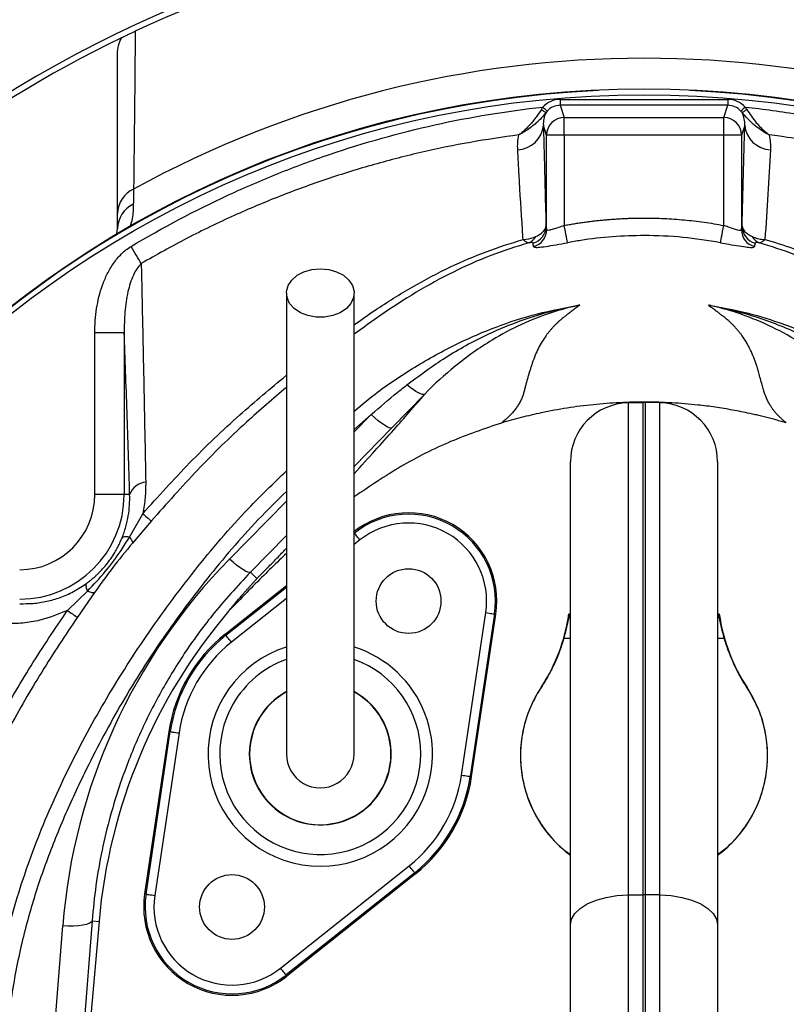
# Model space of a CAD drawing. Header units: millimetres. Extents: x 1924 to 3362, y 1692 to 3130.
# Tile 5 of 9: x 2431 to 2692, y 2450 to 2785. Entities that reach past the tile are written whole.
import ezdxf

# ---------------------------------------------------------------- set-up
doc = ezdxf.new("R2010")
doc.units = ezdxf.units.MM
doc.header["$LTSCALE"] = 2

msp = doc.modelspace()

# ---------------------------------------------------------------- linework, layer by layer
at = {"color": 7, "linetype": 'Continuous', "lineweight": 25}
for p, q in [((2614.95, 2757.48), (2614.95, 2755.49)), ((2614.95, 2757.48), (2671.89, 2757.48)), ((2671.89, 2757.48), (2671.89, 2755.49)), ((2610.51, 2753.52), (2610.13, 2753.05)), ((2614.95, 2755.49), (2616.32, 2751.38)), ((2671.89, 2755.49), (2614.95, 2755.49)), ((2670.52, 2751.38), (2671.89, 2755.49)), ((2676.71, 2753.05), (2676.33, 2753.52)), ((2616.32, 2745.39), (2616.32, 2751.38)), ((2616.32, 2751.38), (2670.52, 2751.38)), ((2670.52, 2745.39), (2670.52, 2751.38)), ((2610.32, 2745.39), (2609.22, 2748.67)), ((2677.62, 2748.67), (2676.52, 2745.39)), ((2610.32, 2713.21), (2610.32, 2745.39)), ((2616.32, 2745.39), (2610.32, 2745.39)), ((2616.32, 2745.39), (2616.32, 2714.66)), ((2670.52, 2745.39), (2616.32, 2745.39)), ((2670.52, 2714.66), (2670.52, 2745.39)), ((2676.52, 2745.39), (2670.52, 2745.39)), ((2676.52, 2745.39), (2676.52, 2713.21)), ((2464.16, 2711.29), (2464.54, 2713.56)), ((2466.78, 2678.19), (2456.8, 2678.19)), ((2456.8, 2623.21), (2456.8, 2678.19)), ((2466.78, 2678.19), (2466.78, 2623.21)), ((2568.98, 2657.36), (2557.78, 2645.92)), ((2638.07, 2654.39), (2643.07, 2654.47)), ((2638.07, 2654.39), (2638.07, 2487.21)), ((2643.07, 2487.25), (2643.07, 2654.47)), ((2643.77, 2654.47), (2643.77, 2487.25)), ((2648.77, 2654.39), (2643.77, 2654.47)), ((2648.77, 2487.21), (2648.77, 2654.39)), ((2618.42, 2477.05), (2618.42, 2634.39)), ((2668.42, 2634.39), (2668.42, 2477.05)), ((2466.78, 2623.21), (2456.8, 2623.21)), ((2468.65, 2623.21), (2466.78, 2623.21)), ((2468.57, 2608.8), (2473.1, 2616.73)), ((2476.03, 2614.28), (2469.61, 2606.74)), ((2509.68, 2596.88), (2511.9, 2594.67)), ((2447.5, 2583.85), (2454.35, 2590.46)), ((2456.71, 2589.97), (2450.89, 2581.56)), ((2501.06, 2575.78), (2521.92, 2592.37)), ((2581.42, 2527.92), (2589.66, 2583.12)), ((2592.62, 2582.68), (2584.38, 2527.47)), ((2584.85, 2527.4), (2593.09, 2582.61)), ((2592.62, 2582.68), (2593.09, 2582.61)), ((2501.35, 2575.41), (2501.06, 2575.78)), ((2481.99, 2542.76), (2473.75, 2487.55)), ((2474.22, 2487.48), (2482.46, 2542.69)), ((2482.46, 2542.69), (2481.99, 2542.76)), ((2485.42, 2542.24), (2477.18, 2487.03)), ((2584.38, 2527.47), (2584.85, 2527.4)), ((2519.93, 2462.35), (2563.62, 2497.1)), ((2565.49, 2494.75), (2521.8, 2460.01)), ((2565.78, 2494.38), (2522.09, 2459.64)), ((2565.49, 2494.75), (2565.78, 2494.38)), ((2474.22, 2487.48), (2473.75, 2487.55)), ((2638.07, 2487.21), (2643.07, 2487.25)), ((2638.07, 2487.21), (2638.07, 2308.63)), ((2643.07, 2308.57), (2643.07, 2487.25)), ((2643.77, 2487.25), (2643.77, 2308.57)), ((2648.77, 2487.21), (2643.77, 2487.25)), ((2648.77, 2308.63), (2648.77, 2487.21)), ((2436.28, 2353.13), (2445.93, 2476.73)), ((2455.89, 2478.45), (2446.23, 2354.85)), ((2458.25, 2478.24), (2446.73, 2346.53)), ((2455.89, 2478.45), (2458.25, 2478.24)), ((2618.42, 2322.29), (2618.42, 2477.05)), ((2668.42, 2477.05), (2668.42, 2322.29)), ((2521.8, 2460.01), (2522.09, 2459.64))]:
    msp.add_line(p, q, dxfattribs=at)
at = {"color": 8, "linetype": 'Continuous', "lineweight": 25}
for p, q in [((2550.69, 2650.38), (2544.92, 2645.39)), ((2544.92, 2644.5), (2550.69, 2650.38)), ((2557.78, 2645.92), (2544.92, 2632.81)), ((2502.59, 2601.34), (2521.92, 2621.04)), ((2521.92, 2609.36), (2509.68, 2596.88)), ((2546.91, 2607.81), (2544.92, 2606.22)), ((2501.35, 2575.41), (2521.92, 2591.77)), ((2521.92, 2587.94), (2503.22, 2573.06)), ((2616.15, 2574.48), (2618.42, 2574.48)), ((2668.42, 2574.48), (2670.69, 2574.48))]:
    msp.add_line(p, q, dxfattribs=at)
at = {"color": 7, "linetype": 'Continuous', "lineweight": 25, "flags": 128}
for points in [[(2609.03, 2754.87), (2609.31, 2754.61), (2609.58, 2754.37), (2609.83, 2754.14), (2610.05, 2753.94), (2610.24, 2753.77), (2610.38, 2753.64), (2610.47, 2753.56), (2610.51, 2753.52)], [(2677.81, 2754.87), (2677.53, 2754.61), (2677.26, 2754.37), (2677.01, 2754.14), (2676.78, 2753.94), (2676.6, 2753.77), (2676.46, 2753.64), (2676.37, 2753.56), (2676.33, 2753.52)], [(2617.41, 2708.8), (2617.37, 2709.02), (2617.3, 2709.43), (2617.19, 2710), (2617.05, 2710.74), (2616.89, 2711.6), (2616.71, 2712.56), (2616.52, 2713.6), (2616.32, 2714.66)], [(2669.42, 2708.8), (2669.47, 2709.02), (2669.54, 2709.43), (2669.65, 2710), (2669.79, 2710.74), (2669.95, 2711.6), (2670.13, 2712.56), (2670.32, 2713.6), (2670.52, 2714.66)], [(2472.58, 2701.73), (2472.22, 2702.34), (2471.83, 2702.99), (2471.41, 2703.69), (2470.98, 2704.41), (2470.53, 2705.17), (2470.06, 2705.94), (2469.59, 2706.73), (2469.12, 2707.52)], [(2533.42, 2699.95), (2536.28, 2699.69), (2538.96, 2698.93), (2541.29, 2697.72), (2543.13, 2696.12), (2544.36, 2694.25), (2544.9, 2692.21), (2544.72, 2690.15), (2543.83, 2688.18), (2542.28, 2686.43), (2540.18, 2685.02), (2537.65, 2684.02), (2534.86, 2683.5), (2531.98, 2683.5), (2529.19, 2684.02), (2526.66, 2685.02), (2524.56, 2686.43), (2523.01, 2688.18), (2522.12, 2690.15), (2521.94, 2692.21), (2522.48, 2694.25), (2523.71, 2696.12), (2525.55, 2697.72), (2527.88, 2698.93), (2530.56, 2699.69), (2533.42, 2699.95)], [(2557.78, 2645.92), (2557.41, 2645.84), (2556.85, 2645.96), (2556.12, 2646.28), (2555.23, 2646.79), (2554.21, 2647.48), (2553.1, 2648.32), (2551.91, 2649.3), (2550.69, 2650.38)], [(2546.91, 2607.81), (2546.55, 2608.26), (2546.2, 2608.69), (2545.88, 2609.1), (2545.6, 2609.45), (2545.37, 2609.74), (2545.19, 2609.96), (2545.08, 2610.1), (2545.04, 2610.15)], [(2509.68, 2596.88), (2509.31, 2596.8), (2508.76, 2596.92), (2508.02, 2597.24), (2507.14, 2597.75), (2506.12, 2598.43), (2505, 2599.28), (2503.81, 2600.25), (2502.59, 2601.34)], [(2589.66, 2583.12), (2590.23, 2583.04), (2590.78, 2582.96), (2591.29, 2582.88), (2591.74, 2582.81), (2592.11, 2582.76), (2592.38, 2582.72), (2592.56, 2582.69), (2592.62, 2582.68)], [(2503.22, 2573.06), (2502.86, 2573.52), (2502.51, 2573.95), (2502.19, 2574.36), (2501.91, 2574.71), (2501.68, 2575), (2501.5, 2575.22), (2501.39, 2575.36), (2501.35, 2575.41)], [(2482.46, 2542.69), (2482.52, 2542.68), (2482.7, 2542.65), (2482.97, 2542.61), (2483.34, 2542.55), (2483.79, 2542.49), (2484.3, 2542.41), (2484.85, 2542.33), (2485.42, 2542.24)], [(2581.42, 2527.92), (2581.99, 2527.83), (2582.54, 2527.75), (2583.05, 2527.67), (2583.5, 2527.61), (2583.87, 2527.55), (2584.14, 2527.51), (2584.32, 2527.48), (2584.38, 2527.47)], [(2565.49, 2494.75), (2565.45, 2494.8), (2565.34, 2494.94), (2565.16, 2495.16), (2564.93, 2495.45), (2564.65, 2495.8), (2564.33, 2496.21), (2563.98, 2496.64), (2563.62, 2497.1)], [(2474.22, 2487.48), (2474.28, 2487.47), (2474.46, 2487.44), (2474.73, 2487.4), (2475.1, 2487.35), (2475.55, 2487.28), (2476.06, 2487.2), (2476.61, 2487.12), (2477.18, 2487.03)], [(2618.42, 2477.05), (2618.8, 2479.01), (2619.91, 2480.9), (2621.72, 2482.64), (2624.15, 2484.17), (2627.13, 2485.44), (2630.52, 2486.39), (2634.22, 2486.98), (2638.07, 2487.21)], [(2648.77, 2487.21), (2652.62, 2486.98), (2656.31, 2486.39), (2659.71, 2485.44), (2662.68, 2484.17), (2665.12, 2482.64), (2666.93, 2480.9), (2668.04, 2479.01), (2668.42, 2477.05)], [(2455.89, 2478.45), (2455.6, 2477.99), (2454.97, 2477.57), (2454.02, 2477.22), (2452.78, 2476.94), (2451.29, 2476.75), (2449.62, 2476.65), (2447.81, 2476.64), (2445.93, 2476.73)], [(2521.8, 2460.01), (2521.76, 2460.06), (2521.65, 2460.2), (2521.47, 2460.42), (2521.24, 2460.71), (2520.96, 2461.06), (2520.64, 2461.47), (2520.29, 2461.9), (2519.93, 2462.35)]]:
    msp.add_lwpolyline(points, dxfattribs=at)
at = {"color": 7, "linetype": 'Continuous', "lineweight": 25}
for centre, radius in [((2643.42, 2411.08), 719), ((2643.42, 2411.08), 685), ((2643.42, 2411.08), 681.7), ((2643.42, 2411.08), 674), ((2643.42, 2411.08), 670), ((2643.42, 2411.08), 654), ((2643.42, 2411.08), 460), ((2643.42, 2411.08), 350), ((2643.42, 2411.08), 348), ((2563.42, 2587.04), 11), ((2503.42, 2483.12), 11)]:
    msp.add_circle(centre, radius, dxfattribs=at)
for centre, radius, start, end in [((2643.42, 2411.08), 450, 287.9297, 252.0703), ((2643.42, 2411.08), 408, 64.9307, 115.0693), ((2643.42, 2411.08), 410, 110.5987, 245.0943), ((2643.42, 2411.08), 408, 115.7892, 139.168), ((2643.42, 2411.08), 360.4, 61.2374, 118.7626), ((2643.42, 2411.08), 349.74, 92.5601, 87.4399), ((2614.8, 2761.9), 10.01, 231.2294, 242.1498), ((2672.04, 2761.9), 10, 297.8481, 308.7729), ((2616.32, 2745.38), 6, 90.0267, 179.9036), ((2670.52, 2745.38), 6, 0.0964, 89.9733), ((2600.11, 2749.53), 9.15, 272.4189, 354.5883), ((2686.73, 2749.53), 9.15, 185.4118, 267.5811), ((2473.79, 2718.58), 9.24, 114.1693, 179.0204), ((2473.92, 2713.43), 9.37, 115.4454, 179.2441), ((2604.12, 2714.42), 5.99, 285.2414, 359.799), ((2604.33, 2713.24), 5.99, 285.179, 359.7778), ((2682.51, 2713.24), 5.99, 180.2222, 254.821), ((2682.72, 2714.42), 5.99, 180.2016, 254.758), ((2602.7, 2712.99), 4.5, 291.3159, 331.9572), ((2684.14, 2712.99), 4.5, 208.0447, 248.6818), ((2638.42, 2634.39), 20, 91, 180), ((2643.42, 2634.48), 20, 89, 91), ((2648.42, 2634.39), 20, 0, 89), ((2474.75, 2620.98), 6.5, 95.7386, 159.924), ((2431.29, 2623.21), 35.5, 270, 0), ((2431.29, 2623.21), 25.51, 270, 0), ((2572.32, 2732.45), 152.44, 229.387, 230.824), ((2563.42, 2587.04), 30, 351.5102, 128.4898), ((2563.42, 2587.04), 29.53, 351.5102, 128.4898), ((2563.42, 2587.04), 26.53, 351.5102, 128.4898), ((2591.5, 2792.83), 253.78, 235.4303, 236.3538), ((2645.53, 2461.86), 188, 139.643, 175), ((2558.42, 2590.86), 60, 326.4427, 352.1475), ((2619.65, 2593.24), 10.72, 260.3951, 262.3646), ((2667.19, 2593.24), 10.72, 277.6354, 279.6049), ((2728.42, 2590.86), 60, 187.8525, 213.5573), ((2533.42, 2535.08), 52, 128.4898, 171.5102), ((2533.42, 2535.08), 51.53, 128.4898, 171.5102), ((2533.42, 2535.08), 48.53, 128.4898, 171.5102), ((2533.42, 2535.08), 24.11, 150, 61.0675), ((2533.42, 2535.08), 24.11, 150, 61.0614), ((2533.42, 2535.08), 24, 119.0974, 61.1805), ((2533.42, 2535.08), 24.11, 118.9481, 150), ((2533.42, 2535.08), 24.11, 118.9543, 150), ((2643.42, 2534.48), 42, 146.4427, 233.4704), ((2608.46, 2557.72), 0.0462, 209.2789, 238.7834), ((2643.42, 2534.48), 42, 306.5296, 33.5573), ((2678.38, 2557.72), 0.0462, 301.2166, 330.7211), ((2533.42, 2535.08), 11.5, 180, 0.087), ((2533.42, 2535.08), 48.53, 308.4898, 351.5102), ((2533.42, 2535.08), 51.53, 308.4898, 351.5102), ((2533.42, 2535.08), 52, 308.4898, 351.5102), ((2503.42, 2483.12), 30, 171.5102, 308.4898), ((2503.42, 2483.12), 29.53, 171.5102, 308.4898), ((2503.42, 2483.12), 26.53, 171.5102, 308.4898), ((2643.42, 2447.95), 39.31, 89.4912, 90.5088)]:
    msp.add_arc(centre, radius, start, end, dxfattribs=at)
at = {"color": 8, "linetype": 'Continuous', "lineweight": 25}
for radius, start, end in [(38.14, 107.6759, 330), (38.14, 330, 72.2976), (34.15, 150, 70.2794), (34.15, 109.8931, 150)]:
    msp.add_arc((2533.42, 2535.08), radius, start, end, dxfattribs=at)
at = {"color": 7, "linetype": 'Continuous', "lineweight": 25}
for centre, major_axis, ratio, start_param, end_param in [((2614.95, 2749.47), (-2.53, 7.6), 0.998478, 5.962135, 6.794302), ((2671.88, 2749.47), (2.53, 7.6), 0.998478, 5.772069, 6.604236), ((2614.95, 2749.47), (-1.9, 5.71), 0.997466, 5.962135, 6.794302), ((2671.88, 2749.47), (1.9, 5.71), 0.997466, 5.772069, 6.604236), ((2645.53, 2461.14), (0, 200.22), 0.999956, 0.795131, 1.492855)]:
    msp.add_ellipse(centre, major_axis=major_axis, ratio=ratio, start_param=start_param, end_param=end_param, dxfattribs=at)
for points, knots in [([(2465.91, 2778.44), (2466.1, 2778.53), (2466.31, 2778.64), (2466.7, 2778.82), (2466.84, 2778.89), (2467.14, 2779.03), (2467.3, 2779.11), (2467.67, 2779.29), (2467.86, 2779.38), (2468.3, 2779.59), (2468.54, 2779.7), (2469.05, 2779.94), (2469.34, 2780.08), (2469.93, 2780.35), (2470.23, 2780.5), (2470.54, 2780.64)], [0, 0, 0, 0, 0.25, 0.25, 0.375, 0.375, 0.5, 0.5, 0.625, 0.625, 0.75, 0.75, 0.875, 0.875, 1, 1, 1, 1]), ([(2464.54, 2773.03), (2464.54, 2773.98), (2464.66, 2774.9), (2465, 2776.27), (2465.15, 2776.72), (2465.49, 2777.6), (2465.69, 2778.03), (2465.91, 2778.44)], [0, 0, 0, 0, 0.5, 0.5, 0.75, 0.75, 1, 1, 1, 1]), ([(2469.12, 2707.52), (2479.81, 2713.92), (2490.78, 2719.72), (2507.65, 2727.54), (2513.34, 2730), (2521.98, 2733.46), (2524.88, 2734.58), (2530.72, 2736.74), (2533.65, 2737.79), (2548.37, 2742.81), (2560.3, 2746.16), (2584.44, 2751.53), (2596.66, 2753.55), (2609.03, 2754.87)], [0, 0, 0, 0, 0.25, 0.25, 0.375, 0.375, 0.4375, 0.4375, 0.5, 0.5, 0.75, 0.75, 1, 1, 1, 1]), ([(2608.54, 2754.1), (2608, 2753.18), (2607.43, 2752.32), (2606.52, 2751.09), (2606.21, 2750.7), (2605.58, 2749.92), (2605.26, 2749.54), (2604.28, 2748.44), (2603.62, 2747.76), (2602.61, 2746.83), (2602.27, 2746.53), (2601.76, 2746.1), (2601.6, 2745.96), (2601.26, 2745.69), (2601.08, 2745.56), (2600.92, 2745.43)], [0, 0, 0, 0, 0.25, 0.25, 0.375, 0.375, 0.5, 0.5, 0.75, 0.75, 0.875, 0.875, 0.9375, 0.9375, 1, 1, 1, 1]), ([(2677.81, 2754.87), (2684.02, 2754.21), (2690.2, 2753.37), (2699.44, 2751.85), (2702.51, 2751.29), (2708.64, 2750.11), (2711.7, 2749.47), (2726.92, 2746.07), (2738.84, 2742.69), (2762.19, 2734.7), (2773.63, 2730.11), (2796.04, 2719.73), (2807.01, 2713.94), (2817.72, 2707.52)], [0, 0, 0, 0, 0.125, 0.125, 0.1875, 0.1875, 0.25, 0.25, 0.5, 0.5, 0.75, 0.75, 1, 1, 1, 1]), ([(2678.3, 2754.1), (2679.36, 2752.52), (2681.32, 2749.59), (2683.91, 2747.06), (2685.34, 2745.88), (2685.76, 2745.56), (2685.88, 2745.46), (2685.92, 2745.44), (2685.92, 2745.43)], [0, 0, 0, 0, 0.454116, 0.843162, 0.954708, 0.987193, 0.997739, 1, 1, 1, 1]), ([(2610.13, 2753.05), (2609.5, 2752.21), (2608.81, 2751.44), (2607.73, 2750.34), (2607.35, 2749.98), (2606.59, 2749.29), (2606.2, 2748.96), (2605.01, 2748), (2604.21, 2747.41), (2602.99, 2746.61), (2602.58, 2746.36), (2601.96, 2745.99), (2601.75, 2745.88), (2601.33, 2745.65), (2601.12, 2745.54), (2600.92, 2745.43)], [0, 0, 0, 0, 0.25, 0.25, 0.375, 0.375, 0.5, 0.5, 0.75, 0.75, 0.875, 0.875, 0.9375, 0.9375, 1, 1, 1, 1]), ([(2610.13, 2753.05), (2609.72, 2752.31), (2609.49, 2751.57), (2609.21, 2750.11), (2609.18, 2749.38), (2609.22, 2748.67)], [0, 0, 0, 0, 0.5, 0.5, 1, 1, 1, 1]), ([(2677.62, 2748.67), (2677.66, 2749.38), (2677.63, 2750.11), (2677.35, 2751.57), (2677.12, 2752.31), (2676.71, 2753.05)], [0, 0, 0, 0, 0.5, 0.5, 1, 1, 1, 1]), ([(2685.92, 2745.43), (2685.92, 2745.44), (2685.85, 2745.47), (2685.6, 2745.6), (2683.8, 2746.57), (2680.52, 2748.74), (2677.96, 2751.64), (2676.71, 2753.05)], [0, 0, 0, 0, 0.002275, 0.020565, 0.075993, 0.548632, 1, 1, 1, 1]), ([(2609.22, 2748.67), (2609.3, 2745.77), (2609.54, 2736.73), (2609.84, 2725.31), (2610.05, 2716.68), (2610.11, 2714.39)], [0, 0, 0, 0, 0.257764, 0.803139, 1, 1, 1, 1]), ([(2676.73, 2714.39), (2676.87, 2720.23), (2677.02, 2725.99), (2677.32, 2737.4), (2677.47, 2743.05), (2677.62, 2748.67)], [0, 0, 0, 0, 0.5, 0.5, 1, 1, 1, 1]), ([(2600.92, 2745.43), (2595.41, 2744.65), (2584.38, 2743.07), (2567.97, 2739.67), (2551.69, 2735.5), (2535.56, 2730.51), (2519.67, 2724.73), (2503.83, 2718.03), (2488.06, 2710.46), (2477.75, 2704.64), (2472.58, 2701.73)], [0, 0, 0, 0, 0.122337, 0.244675, 0.368212, 0.491749, 0.615629, 0.739815, 0.869729, 1, 1, 1, 1]), ([(2600.5, 2740.39), (2600.48, 2741.2), (2600.44, 2742.88), (2600.75, 2744.57), (2600.92, 2745.43)], [0, 0, 0, 0, 0.486636, 1, 1, 1, 1]), ([(2685.92, 2745.43), (2686.08, 2744.57), (2686.4, 2742.88), (2686.36, 2741.2), (2686.34, 2740.39)], [0, 0, 0, 0, 0.513391, 1, 1, 1, 1]), ([(2814.26, 2701.73), (2806.17, 2706.2), (2790.01, 2715.14), (2764.25, 2726.09), (2737.5, 2735.1), (2712.42, 2741.25), (2695.13, 2744.22), (2687.15, 2745.27), (2685.92, 2745.43)], [0, 0, 0, 0, 0.202931, 0.405864, 0.61444, 0.823014, 0.972808, 1, 1, 1, 1]), ([(2602.35, 2709.92), (2602.27, 2711.02), (2601.78, 2718.36), (2601.15, 2728.53), (2600.66, 2737.51), (2600.5, 2740.39)], [0, 0, 0, 0, 0.1068224, 0.7131647, 1, 1, 1, 1]), ([(2616.32, 2714.66), (2616.87, 2714.77), (2617.99, 2714.97), (2619.67, 2715.25), (2621.35, 2715.52), (2623.03, 2715.76), (2624.71, 2715.99), (2626.4, 2716.2), (2628.09, 2716.38), (2629.78, 2716.55), (2631.48, 2716.7), (2633.18, 2716.82), (2634.88, 2716.93), (2636.58, 2717.02), (2638.29, 2717.09), (2639.99, 2717.14), (2641.71, 2717.17), (2643.99, 2717.18), (2646.84, 2717.15), (2650.26, 2717.03), (2653.66, 2716.83), (2657.06, 2716.56), (2660.44, 2716.21), (2663.81, 2715.77), (2667.18, 2715.27), (2669.41, 2714.87), (2670.52, 2714.66)], [0, 0, 0, 0, 0.031208, 0.062402, 0.093586, 0.124764, 0.15594, 0.18712, 0.218306, 0.249503, 0.280716, 0.311948, 0.343204, 0.374488, 0.405804, 0.437156, 0.468549, 0.499987, 0.56282, 0.625492, 0.688036, 0.750484, 0.812871, 0.87523, 0.937595, 1, 1, 1, 1]), ([(2606.67, 2710.87), (2606.68, 2710.88), (2607.41, 2711.25), (2608.91, 2712.19), (2609.94, 2713.41), (2610.07, 2714.15), (2610.11, 2714.39)], [0, 0, 0, 0, 0.002009, 0.321327, 0.778255, 1, 1, 1, 1]), ([(2610.11, 2714.39), (2610.14, 2714.23), (2610.21, 2713.84), (2610.28, 2713.44), (2610.32, 2713.21)], [0, 0, 0, 0, 0.434986, 1, 1, 1, 1]), ([(2616.32, 2714.66), (2615.64, 2714.41), (2614.29, 2713.92), (2612.48, 2713.31), (2611.12, 2712.96), (2610.43, 2712.96), (2610.35, 2713.14), (2610.32, 2713.21)], [0, 0, 0, 0, 0.22668, 0.450053, 0.66585, 0.873809, 1, 1, 1, 1]), ([(2676.52, 2713.21), (2676.45, 2713.11), (2676.31, 2712.91), (2675.29, 2713.06), (2673.82, 2713.48), (2672.15, 2714.06), (2671.01, 2714.48), (2670.52, 2714.66)], [0, 0, 0, 0, 0.205559, 0.410341, 0.618536, 0.835526, 1, 1, 1, 1]), ([(2676.52, 2713.21), (2676.56, 2713.44), (2676.63, 2713.84), (2676.7, 2714.23), (2676.73, 2714.39)], [0, 0, 0, 0, 0.565143, 1, 1, 1, 1]), ([(2676.73, 2714.39), (2676.91, 2713.79), (2677.15, 2713.02), (2678.52, 2711.81), (2679.5, 2711.26), (2680.17, 2710.87)], [0, 0, 0, 0, 0.533996, 0.67845, 1, 1, 1, 1]), ([(2602.35, 2709.92), (2602.36, 2709.92), (2602.71, 2709.92), (2604.28, 2709.99), (2605.62, 2710.48), (2606.67, 2710.87)], [0, 0, 0, 0, 0.0055954, 0.2236272, 1, 1, 1, 1]), ([(2602.35, 2709.92), (2602.35, 2709.91), (2602.53, 2709.76), (2603.29, 2709.1), (2603.88, 2708.93), (2604.33, 2708.8)], [0, 0, 0, 0, 0.005612, 0.223699, 1, 1, 1, 1]), ([(2669.42, 2708.8), (2665.16, 2709.49), (2656.58, 2710.86), (2644.28, 2711.37), (2632.69, 2710.95), (2623.97, 2709.97), (2618.91, 2709.07), (2617.41, 2708.8)], [0, 0, 0, 0, 0.2478454, 0.4978281, 0.7048045, 0.913005, 1, 1, 1, 1]), ([(2680.17, 2710.87), (2680.74, 2710.63), (2681.87, 2710.16), (2683.39, 2709.95), (2684.27, 2709.92), (2684.48, 2709.92), (2684.49, 2709.92)], [0, 0, 0, 0, 0.438658, 0.865647, 0.99442, 1, 1, 1, 1]), ([(2682.5, 2708.8), (2682.76, 2708.8), (2683.06, 2708.91), (2683.56, 2709.19), (2683.74, 2709.31), (2684.1, 2709.58), (2684.29, 2709.74), (2684.49, 2709.92)], [0, 0, 0, 0, 0.5, 0.5, 0.75, 0.75, 1, 1, 1, 1]), ([(2684.49, 2709.92), (2691, 2708.05), (2697.33, 2705.78), (2709.65, 2700.5), (2715.65, 2697.49), (2722.94, 2693.3), (2724.39, 2692.44), (2727.27, 2690.67), (2728.69, 2689.77), (2732.97, 2687.04), (2735.78, 2685.18), (2744.16, 2679.52), (2749.62, 2675.61), (2765.68, 2663.49), (2775.93, 2654.88), (2795.52, 2636.61), (2804.87, 2626.94), (2813.74, 2616.73)], [0, 0, 0, 0, 0.125, 0.125, 0.25, 0.25, 0.28125, 0.28125, 0.3125, 0.3125, 0.375, 0.375, 0.5, 0.5, 0.75, 0.75, 1, 1, 1, 1]), ([(2456.8, 2678.19), (2456.8, 2680.96), (2457, 2683.7), (2457.85, 2689.11), (2458.49, 2691.77), (2459.66, 2695.03), (2459.91, 2695.69), (2460.46, 2696.97), (2460.75, 2697.6), (2461.68, 2699.45), (2462.38, 2700.65), (2463.58, 2702.36), (2464, 2702.92), (2464.89, 2703.98), (2465.36, 2704.49), (2466.83, 2705.94), (2467.91, 2706.8), (2469.12, 2707.52)], [0, 0, 0, 0, 0.25, 0.25, 0.5, 0.5, 0.5625, 0.5625, 0.625, 0.625, 0.75, 0.75, 0.8125, 0.8125, 0.875, 0.875, 1, 1, 1, 1]), ([(2605.7, 2708.64), (2605.63, 2708.76), (2605.53, 2708.93), (2604.6, 2708.83), (2604.33, 2708.8)], [0, 0, 0, 0, 0.716816, 1, 1, 1, 1]), ([(2605.9, 2707.46), (2605.96, 2707.39), (2606.11, 2707.2), (2607.42, 2707.19), (2610, 2707.51), (2613.48, 2708.08), (2616.11, 2708.56), (2617.41, 2708.8)], [0, 0, 0, 0, 0.130054, 0.345184, 0.563789, 0.7828, 1, 1, 1, 1]), ([(2669.42, 2708.8), (2670.37, 2708.63), (2672.58, 2708.22), (2675.81, 2707.67), (2678.61, 2707.27), (2680.52, 2707.15), (2680.8, 2707.36), (2680.94, 2707.46)], [0, 0, 0, 0, 0.157293, 0.368237, 0.576823, 0.78759, 1, 1, 1, 1]), ([(2682.5, 2708.8), (2682.5, 2708.8), (2682.19, 2708.85), (2681.37, 2708.9), (2681.24, 2708.75), (2681.14, 2708.64)], [0, 0, 0, 0, 0.001631, 0.283214, 1, 1, 1, 1]), ([(2810.81, 2614.28), (2804.69, 2621.14), (2792.45, 2634.87), (2772.19, 2653.92), (2750.59, 2671.67), (2732, 2685.01), (2717.06, 2694.32), (2706.04, 2700.05), (2694.54, 2705.02), (2686.52, 2707.54), (2682.5, 2708.8)], [0, 0, 0, 0, 0.171013, 0.342029, 0.516456, 0.690886, 0.767298, 0.843692, 0.921851, 1, 1, 1, 1]), ([(2472.58, 2701.73), (2472.06, 2701.14), (2470.98, 2699.94), (2469.34, 2696.74), (2467.84, 2691.84), (2466.86, 2685.24), (2466.81, 2680.55), (2466.78, 2678.19)], [0, 0, 0, 0, 0.094029, 0.192074, 0.429679, 0.712757, 1, 1, 1, 1]), ([(2472.58, 2701.73), (2472.6, 2700.83), (2472.79, 2692.45), (2473.14, 2676.19), (2473.63, 2652.36), (2473.95, 2635.75), (2474.1, 2627.45)], [0, 0, 0, 0, 0.038314, 0.358677, 0.679293, 1, 1, 1, 1]), ([(2521.92, 2691.7), (2521.92, 2686.45), (2521.92, 2676.66), (2521.92, 2663.08), (2521.92, 2651.67), (2521.92, 2642.37), (2521.92, 2634.59), (2521.92, 2627.63), (2521.92, 2616.76), (2521.92, 2602.21), (2521.92, 2589.21), (2521.92, 2580.99), (2521.92, 2576.88), (2521.92, 2573.15), (2521.92, 2569.81), (2521.92, 2566.84), (2521.92, 2564.05), (2521.92, 2561.13), (2521.92, 2557.65), (2521.92, 2553.68), (2521.92, 2549.53), (2521.92, 2545.63), (2521.92, 2542.19), (2521.92, 2539.32), (2521.92, 2537.01), (2521.92, 2535.74), (2521.92, 2535.08)], [0, 0, 0, 0, 0.062475, 0.116763, 0.162869, 0.200798, 0.230969, 0.259524, 0.288504, 0.370176, 0.452627, 0.476037, 0.49843, 0.519487, 0.539198, 0.557563, 0.574582, 0.593456, 0.617571, 0.651546, 0.69241, 0.74023, 0.795001, 0.856556, 0.924862, 1, 1, 1, 1]), ([(2544.92, 2535.08), (2544.92, 2535.63), (2544.92, 2536.68), (2544.92, 2538.47), (2544.92, 2540.54), (2544.92, 2542.91), (2544.92, 2545.52), (2544.92, 2548.27), (2544.92, 2550.98), (2544.92, 2553.9), (2544.92, 2557.27), (2544.92, 2561.57), (2544.92, 2566.69), (2544.92, 2572.68), (2544.92, 2580.27), (2544.92, 2589.49), (2544.92, 2600.19), (2544.92, 2610.97), (2544.92, 2620.4), (2544.92, 2629.08), (2544.92, 2637.74), (2544.92, 2648.37), (2544.92, 2661), (2544.92, 2675.67), (2544.92, 2686.14), (2544.92, 2691.7)], [0, 0, 0, 0, 0.0621332, 0.1188519, 0.17019, 0.2161872, 0.2567756, 0.2918812, 0.3215013, 0.3456587, 0.3758528, 0.40732, 0.441502, 0.4783252, 0.5159215, 0.5685047, 0.6205207, 0.6694512, 0.7151851, 0.7439612, 0.7802205, 0.8239476, 0.875147, 0.9338291, 1, 1, 1, 1]), ([(2562.85, 2660.51), (2566.84, 2663.48), (2575.21, 2669.73), (2587.84, 2676.72), (2600.18, 2682), (2610.65, 2685.33), (2617.69, 2686.92), (2620.97, 2687.51), (2621.29, 2687.57), (2621.45, 2687.6), (2621.52, 2687.61), (2621.54, 2687.62), (2621.55, 2687.62), (2621.55, 2687.62), (2621.55, 2687.62), (2621.55, 2687.62)], [0, 0, 0, 0, 0.228696, 0.481129, 0.662, 0.844462, 0.983698, 0.992359, 0.996686, 0.998844, 0.999495, 0.999902, 0.999958, 0.999993, 1, 1, 1, 1]), ([(2621.56, 2687.62), (2621.56, 2687.62), (2621.56, 2687.62), (2621.56, 2687.62), (2621.55, 2687.62), (2621.53, 2687.61), (2621.46, 2687.6), (2621.31, 2687.56), (2621, 2687.5), (2617.92, 2686.8), (2611.33, 2684.98), (2601.67, 2681.17), (2590.51, 2675.28), (2579.44, 2667.26), (2572.27, 2660.94), (2568.98, 2657.36), (2568.98, 2657.36)], [0, 0, 0, 0, 0.000021, 0.000055, 0.000108, 0.000177, 0.001292, 0.003498, 0.007904, 0.016714, 0.158002, 0.340592, 0.523205, 0.773902, 0.999998, 1, 1, 1, 1]), ([(2620.33, 2686.67), (2619.88, 2686.34), (2619.05, 2685.71), (2617.87, 2684.82), (2616.85, 2684.02), (2615.99, 2683.34), (2615.3, 2682.78), (2614.77, 2682.34), (2614.36, 2681.98), (2614.02, 2681.66), (2613.69, 2681.34), (2613.37, 2681.02), (2613.05, 2680.7), (2612.73, 2680.37), (2612.43, 2680.04), (2612.12, 2679.7), (2611.82, 2679.36), (2611.53, 2679.02), (2611.25, 2678.68), (2610.97, 2678.33), (2610.69, 2677.98), (2610.42, 2677.63), (2609.74, 2676.7), (2608.72, 2675.16), (2607.49, 2672.92), (2606.38, 2670.49), (2605.62, 2668.41), (2605.07, 2666.75), (2604.7, 2665.58), (2604.33, 2664.4), (2603.98, 2663.2), (2603.64, 2662), (2603.31, 2660.79), (2602.98, 2659.57), (2602.74, 2658.55), (2602.52, 2657.74), (2602.33, 2657.13), (2602.11, 2656.52), (2601.87, 2655.93), (2601.6, 2655.33), (2601.3, 2654.74), (2600.98, 2654.16), (2600.63, 2653.58), (2600.25, 2653.01), (2599.84, 2652.44), (2599.41, 2651.88), (2598.95, 2651.32), (2598.46, 2650.77), (2597.95, 2650.22), (2597.41, 2649.67), (2596.84, 2649.13), (2596.24, 2648.6), (2595.62, 2648.07), (2595.18, 2647.71), (2594.96, 2647.53)], [0, 0, 0, 0, 0.028981, 0.05462, 0.076899, 0.095804, 0.111324, 0.123447, 0.132169, 0.140832, 0.149578, 0.158407, 0.16732, 0.176318, 0.1854, 0.194567, 0.20382, 0.213157, 0.222581, 0.232091, 0.241687, 0.25137, 0.26114, 0.31708, 0.377982, 0.443881, 0.514805, 0.545901, 0.57699, 0.608072, 0.639147, 0.670215, 0.701275, 0.732327, 0.763372, 0.778693, 0.793665, 0.808292, 0.822579, 0.836529, 0.850148, 0.863441, 0.876413, 0.88907, 0.901419, 0.913467, 0.92522, 0.936688, 0.947878, 0.958799, 0.969461, 0.979875, 0.990051, 1, 1, 1, 1]), ([(2717.86, 2657.36), (2717.86, 2657.36), (2714.49, 2661.03), (2707.51, 2667.15), (2696.65, 2675.06), (2685.76, 2680.9), (2675.88, 2684.87), (2669.12, 2686.76), (2665.89, 2687.48), (2665.56, 2687.56), (2665.4, 2687.59), (2665.32, 2687.61), (2665.29, 2687.62), (2665.28, 2687.62), (2665.28, 2687.62), (2665.28, 2687.62), (2665.28, 2687.62)], [0, 0, 0, 0, 0.000002, 0.231557, 0.462978, 0.648909, 0.834815, 0.981819, 0.99129, 0.996027, 0.998397, 0.999589, 0.999894, 0.99996, 0.999994, 1, 1, 1, 1]), ([(2665.29, 2687.62), (2665.29, 2687.62), (2665.31, 2687.61), (2665.33, 2687.61), (2665.34, 2687.61), (2665.37, 2687.6), (2665.39, 2687.6), (2665.45, 2687.59), (2665.5, 2687.58), (2665.62, 2687.56), (2665.71, 2687.54), (2665.96, 2687.5), (2666.13, 2687.47), (2666.64, 2687.37), (2666.97, 2687.31), (2667.98, 2687.11), (2668.65, 2686.98), (2670.66, 2686.55), (2672, 2686.25), (2675.99, 2685.26), (2678.62, 2684.51), (2686.41, 2682.02), (2691.47, 2680.02), (2698.87, 2676.54), (2701.3, 2675.31), (2706.07, 2672.7), (2708.41, 2671.33), (2715.29, 2667.01), (2719.71, 2663.88), (2723.99, 2660.51)], [0, 0, 0, 0, 0.000488, 0.000488, 0.000977, 0.000977, 0.001953, 0.001953, 0.003906, 0.003906, 0.007812, 0.007812, 0.015625, 0.015625, 0.03125, 0.03125, 0.0625, 0.0625, 0.125, 0.125, 0.25, 0.25, 0.5, 0.5, 0.625, 0.625, 0.75, 0.75, 1, 1, 1, 1]), ([(2691.76, 2647.57), (2691.62, 2647.68), (2691.34, 2647.92), (2690.93, 2648.26), (2690.53, 2648.61), (2690.15, 2648.96), (2689.77, 2649.31), (2689.41, 2649.66), (2689.06, 2650.01), (2688.73, 2650.36), (2688.4, 2650.72), (2688.09, 2651.07), (2687.79, 2651.43), (2687.5, 2651.79), (2687.23, 2652.16), (2686.96, 2652.52), (2686.71, 2652.89), (2686.3, 2653.52), (2685.77, 2654.44), (2685.16, 2655.67), (2684.61, 2656.98), (2684.18, 2658.21), (2683.79, 2659.53), (2683.34, 2661.15), (2682.83, 2663.05), (2682.31, 2664.93), (2681.84, 2666.51), (2680.99, 2669.17), (2679.55, 2672.73), (2677.55, 2676.11), (2676.07, 2678.09), (2675.41, 2678.9), (2674.73, 2679.7), (2674.01, 2680.47), (2673.26, 2681.23), (2672.66, 2681.82), (2672.14, 2682.28), (2671.7, 2682.65), (2671.14, 2683.11), (2670.45, 2683.66), (2669.64, 2684.3), (2668.7, 2685.02), (2667.64, 2685.82), (2666.9, 2686.38), (2666.51, 2686.67)], [0, 0, 0, 0, 0.006505, 0.013097, 0.01978, 0.026557, 0.033431, 0.040405, 0.047482, 0.054664, 0.061955, 0.069357, 0.076872, 0.084502, 0.092251, 0.100119, 0.108109, 0.116224, 0.142061, 0.170607, 0.201889, 0.23593, 0.260358, 0.301454, 0.35921, 0.407807, 0.449606, 0.484611, 0.621537, 0.738683, 0.761365, 0.783575, 0.805315, 0.826589, 0.847401, 0.867756, 0.87521, 0.885269, 0.89793, 0.913186, 0.931031, 0.951456, 0.974449, 1, 1, 1, 1]), ([(2468.65, 2623.21), (2468.37, 2632.75), (2468.07, 2642.11), (2467.45, 2660.44), (2467.12, 2669.41), (2466.78, 2678.19)], [0, 0, 0, 0, 0.5, 0.5, 1, 1, 1, 1]), ([(2550.69, 2650.38), (2553.67, 2652.95), (2557.68, 2656.4), (2561.81, 2659.68), (2562.85, 2660.51)], [0, 0, 0, 0, 0.746433, 1, 1, 1, 1]), ([(2568.98, 2657.36), (2568.8, 2657.23), (2568.51, 2657.2), (2567.76, 2657.35), (2567.29, 2657.53), (2566.21, 2658.08), (2565.59, 2658.46), (2564.27, 2659.37), (2563.57, 2659.91), (2562.85, 2660.51)], [0, 0, 0, 0, 0.25, 0.25, 0.5, 0.5, 0.75, 0.75, 1, 1, 1, 1]), ([(2691.76, 2647.57), (2691.18, 2647.74), (2690.01, 2648.09), (2688.25, 2648.58), (2686.48, 2649.06), (2684.71, 2649.52), (2682.93, 2649.96), (2681.14, 2650.38), (2678.01, 2651.08), (2673.52, 2651.98), (2667.63, 2652.94), (2660.75, 2653.81), (2652.87, 2654.46), (2643.98, 2654.73), (2635.09, 2654.52), (2626.18, 2653.85), (2617.31, 2652.7), (2610.29, 2651.4), (2605.1, 2650.25), (2601.7, 2649.42), (2598.31, 2648.52), (2596.08, 2647.86), (2594.96, 2647.53)], [0, 0, 0, 0, 0.018632, 0.037267, 0.055907, 0.074554, 0.093211, 0.11188, 0.130563, 0.191223, 0.251919, 0.312728, 0.40308, 0.493518, 0.584275, 0.674951, 0.766266, 0.85739, 0.893103, 0.928765, 0.964392, 1, 1, 1, 1]), ([(2594.96, 2647.54), (2589.15, 2645.56), (2577.38, 2641.55), (2560.6, 2633.04), (2550.15, 2625.98), (2544.92, 2622.45)], [0, 0, 0, 0, 0.327077, 0.663258, 1, 1, 1, 1]), ([(2474.1, 2627.45), (2474.09, 2625.71), (2474.07, 2622.2), (2473.42, 2618.56), (2473.1, 2616.73)], [0, 0, 0, 0, 0.496271, 1, 1, 1, 1]), ([(2466.05, 2608.47), (2466.55, 2609.72), (2466.98, 2610.98), (2467.7, 2613.53), (2467.98, 2614.79), (2468.6, 2618.5), (2468.73, 2620.89), (2468.65, 2623.21)], [0, 0, 0, 0, 0.25, 0.25, 0.5, 0.5, 1, 1, 1, 1]), ([(2454.02, 2593.07), (2454.25, 2593.25), (2454.67, 2593.56), (2455.21, 2593.98), (2455.62, 2594.31), (2456.17, 2594.77), (2456.87, 2595.37), (2458.06, 2596.48), (2459.49, 2597.94), (2461.12, 2599.86), (2462.61, 2601.92), (2463.69, 2603.66), (2464.49, 2605.11), (2465.01, 2606.14), (2465.54, 2607.27), (2465.86, 2608.03), (2466.05, 2608.47)], [0, 0, 0, 0, 0.044658, 0.080322, 0.106986, 0.124642, 0.191227, 0.24873, 0.37291, 0.49831, 0.623062, 0.748567, 0.807272, 0.874189, 0.92559, 1, 1, 1, 1]), ([(2454.35, 2590.46), (2456.39, 2592.62), (2460.49, 2596.95), (2465.14, 2603.2), (2467.64, 2607.28), (2468.57, 2608.8)], [0, 0, 0, 0, 0.382463, 0.769522, 1, 1, 1, 1]), ([(2469.61, 2606.74), (2467.28, 2603.92), (2464.94, 2601.08), (2460.62, 2595.45), (2458.66, 2592.71), (2456.71, 2589.97)], [0, 0, 0, 0, 0.520426, 0.521624, 1, 1, 1, 1]), ([(2468.57, 2608.8), (2467.89, 2608.88), (2467.33, 2608.9), (2466.47, 2608.79), (2466.18, 2608.66), (2466.05, 2608.47)], [0, 0, 0, 0, 0.5, 0.5, 1, 1, 1, 1]), ([(2468.57, 2608.8), (2468.94, 2608.32), (2469.22, 2607.9), (2469.57, 2607.2), (2469.64, 2606.93), (2469.61, 2606.74)], [0, 0, 0, 0, 0.5, 0.5, 1, 1, 1, 1]), ([(2521.92, 2603.21), (2521.11, 2602.45), (2518.51, 2600.02), (2514.03, 2595.62), (2508.28, 2589.84), (2504.34, 2585.74), (2502.27, 2583.6)], [0, 0, 0, 0, 0.1191657, 0.3849203, 0.6785108, 1, 1, 1, 1]), ([(2509.68, 2596.88), (2505.24, 2592.07), (2497.14, 2583.3), (2487.04, 2569.29), (2478.6, 2555.43), (2471.36, 2540.78), (2465.9, 2526.85), (2461.95, 2514), (2459.15, 2502.34), (2457.04, 2490.48), (2456.27, 2482.46), (2455.89, 2478.45)], [0, 0, 0, 0, 0.146303, 0.266974, 0.387647, 0.511793, 0.635941, 0.726275, 0.81661, 0.908305, 1, 1, 1, 1]), ([(2431.29, 2586.16), (2432.79, 2586.16), (2435.81, 2586.14), (2440.42, 2586.86), (2445.04, 2588.19), (2449.62, 2590.14), (2452.54, 2592.09), (2454.02, 2593.07)], [0, 0, 0, 0, 0.202354, 0.407379, 0.601633, 0.799769, 1, 1, 1, 1]), ([(2454.35, 2590.46), (2454.09, 2591.12), (2453.93, 2591.68), (2453.81, 2592.57), (2453.86, 2592.89), (2454.02, 2593.07)], [0, 0, 0, 0, 0.5, 0.5, 1, 1, 1, 1]), ([(2502.27, 2583.6), (2502.69, 2584.11), (2503.47, 2585.07), (2504.57, 2586.39), (2505.48, 2587.47), (2506.22, 2588.32), (2506.77, 2588.95), (2507.31, 2589.58), (2507.9, 2590.25), (2508.6, 2591.04), (2509.29, 2591.81), (2509.96, 2592.56), (2510.62, 2593.28), (2511.27, 2593.99), (2511.69, 2594.44), (2511.9, 2594.67)], [0, 0, 0, 0, 0.130608, 0.242339, 0.335183, 0.409136, 0.464192, 0.500351, 0.573381, 0.645815, 0.717679, 0.789002, 0.85981, 0.930133, 1, 1, 1, 1]), ([(2454.35, 2590.46), (2454.93, 2590.22), (2455.43, 2590.05), (2456.23, 2589.89), (2456.52, 2589.89), (2456.71, 2589.97)], [0, 0, 0, 0, 0.5, 0.5, 1, 1, 1, 1]), ([(2448.02, 2243.48), (2442.65, 2250.43), (2431.91, 2264.34), (2418.5, 2287.07), (2407.84, 2309.58), (2399.83, 2331.62), (2394.03, 2352.85), (2390, 2374.48), (2387.79, 2396.35), (2387.5, 2418.33), (2389.08, 2440.28), (2392.47, 2462.02), (2397.7, 2483.55), (2404.78, 2504.72), (2413.49, 2525.49), (2423.64, 2545.65), (2434.92, 2565.18), (2443.31, 2577.64), (2447.5, 2583.85)], [0, 0, 0, 0, 0.071629, 0.143435, 0.215065, 0.274774, 0.334691, 0.394602, 0.454303, 0.513994, 0.573901, 0.633816, 0.693518, 0.754624, 0.815919, 0.87735, 0.93878, 1, 1, 1, 1]), ([(2447.5, 2583.85), (2444.4, 2582.6), (2439.37, 2580.58), (2432.27, 2579.44), (2428.41, 2579.39), (2426.46, 2579.37)], [0, 0, 0, 0, 0.4447522, 0.7202477, 1, 1, 1, 1]), ([(2618.22, 2582.61), (2617.84, 2581.34), (2617.54, 2580), (2617.05, 2577.96), (2616.89, 2577.26), (2616.53, 2575.87), (2616.35, 2575.18), (2616.15, 2574.48)], [0, 0, 0, 0, 0.5, 0.5, 0.75, 0.75, 1, 1, 1, 1]), ([(2670.69, 2574.48), (2670.29, 2575.87), (2669.95, 2577.25), (2669.47, 2579.3), (2669.31, 2579.98), (2668.98, 2581.32), (2668.81, 2581.97), (2668.62, 2582.61)], [0, 0, 0, 0, 0.5, 0.5, 0.75, 0.75, 1, 1, 1, 1]), ([(2450.89, 2581.56), (2446.78, 2575.4), (2438.53, 2563.05), (2427.43, 2543.73), (2417.43, 2523.81), (2408.82, 2503.28), (2401.84, 2482.39), (2396.69, 2461.19), (2393.35, 2439.8), (2391.8, 2418.22), (2392.09, 2396.6), (2394.26, 2375.08), (2398.23, 2353.8), (2403.93, 2332.91), (2411.8, 2311.23), (2422.29, 2289.08), (2435.47, 2266.7), (2446.04, 2253), (2451.31, 2246.16)], [0, 0, 0, 0, 0.061411, 0.123029, 0.184642, 0.246117, 0.307408, 0.367015, 0.426833, 0.486643, 0.546239, 0.605859, 0.665688, 0.725524, 0.785153, 0.856711, 0.928443, 1, 1, 1, 1]), ([(2616.15, 2574.48), (2615.31, 2571.5), (2614.24, 2568.6), (2612.3, 2564.39), (2611.6, 2563), (2610.1, 2560.3), (2609.29, 2558.97), (2608.44, 2557.68)], [0, 0, 0, 0, 0.5, 0.5, 0.75, 0.75, 1, 1, 1, 1]), ([(2678.4, 2557.68), (2676.69, 2560.27), (2675.19, 2562.96), (2673.26, 2567.17), (2672.66, 2568.61), (2671.59, 2571.52), (2671.11, 2572.99), (2670.69, 2574.48)], [0, 0, 0, 0, 0.5, 0.5, 0.75, 0.75, 1, 1, 1, 1]), ([(2608.44, 2557.68), (2607.39, 2555.94), (2605.29, 2552.46), (2603.14, 2546.75), (2601.78, 2540.8), (2601.28, 2534.38), (2601.82, 2527.63), (2603.55, 2520.73), (2606.43, 2514.22), (2610.38, 2508.31), (2614.42, 2503.81), (2617.38, 2501.68), (2618.42, 2500.93)], [0, 0, 0, 0, 0.095651, 0.191302, 0.286951, 0.382601, 0.494015, 0.605429, 0.716843, 0.828257, 0.939619, 1, 1, 1, 1]), ([(2668.42, 2500.92), (2669.63, 2501.82), (2672.74, 2504.12), (2676.88, 2508.84), (2680.72, 2514.8), (2683.5, 2521.35), (2685.12, 2528.27), (2685.58, 2535.37), (2684.81, 2542.43), (2682.75, 2550.11), (2679.99, 2554.92), (2678.4, 2557.68)], [0, 0, 0, 0, 0.071152, 0.182372, 0.293665, 0.404959, 0.516336, 0.627713, 0.739143, 0.850573, 1, 1, 1, 1])]:
    msp.add_open_spline(points, degree=3, knots=knots, dxfattribs=at)
for points in [[(2470.54, 2780.64), (2470.38, 2763.02), (2470.21, 2745.18), (2470, 2727.01)], [(2464.54, 2718.74), (2464.54, 2737.12), (2464.54, 2755.17), (2464.54, 2773.03)], [(2608.54, 2754.1), (2608.69, 2754.36), (2608.85, 2754.62), (2609.03, 2754.87)], [(2677.81, 2754.87), (2677.98, 2754.62), (2678.15, 2754.36), (2678.3, 2754.1)], [(2686.34, 2740.39), (2685.8, 2730.36), (2685.19, 2720.22), (2684.49, 2709.92)], [(2470, 2727.01), (2469.96, 2725.22), (2469.92, 2723.52), (2469.89, 2721.9)], [(2464.54, 2713.56), (2464.54, 2715.2), (2464.54, 2716.92), (2464.54, 2718.74)], [(2605.9, 2707.46), (2605.83, 2707.87), (2605.76, 2708.26), (2605.7, 2708.64)], [(2681.14, 2708.64), (2681.07, 2708.26), (2681.01, 2707.87), (2680.94, 2707.46)], [(2621.63, 2687.63), (2621.19, 2687.31), (2620.76, 2686.99), (2620.33, 2686.67)], [(2665.29, 2687.62), (2665.69, 2687.31), (2666.1, 2686.99), (2666.51, 2686.67)]]:
    msp.add_open_spline(points, degree=3, dxfattribs=at)
at = {"color": 8, "linetype": 'Continuous', "lineweight": 25}
for points, knots in [([(2469.89, 2721.9), (2469.84, 2720.26), (2469.77, 2717.57), (2469.04, 2715), (2468.75, 2713.99)], [0, 0, 0, 0, 0.60898, 1, 1, 1, 1]), ([(2544.92, 2680.94), (2547.31, 2682.62), (2553.73, 2687.12), (2564.57, 2693.86), (2577.13, 2700.53), (2589.74, 2705.96), (2598.14, 2708.6), (2602.35, 2709.92)], [0, 0, 0, 0, 0.135448, 0.363878, 0.591887, 0.795283, 1, 1, 1, 1]), ([(2604.33, 2708.8), (2599.96, 2707.42), (2591.19, 2704.64), (2578.39, 2698.95), (2565.95, 2692.09), (2554.8, 2684.86), (2547.92, 2679.88), (2544.92, 2677.7)], [0, 0, 0, 0, 0.203793, 0.409242, 0.621921, 0.835006, 1, 1, 1, 1]), ([(2544.92, 2651.55), (2546.74, 2653.1), (2552.67, 2658.18), (2563.73, 2665.65), (2577.95, 2673.8), (2592.5, 2680.16), (2607.09, 2684.91), (2616.78, 2686.72), (2621.63, 2687.63)], [0, 0, 0, 0, 0.084135, 0.275211, 0.466667, 0.657541, 0.828781, 1, 1, 1, 1]), ([(2665.29, 2687.62), (2669.33, 2686.88), (2677.45, 2685.4), (2690.5, 2681.51), (2703.93, 2676.15), (2717.48, 2669.09), (2730.49, 2660.76), (2743.21, 2651.06), (2755.67, 2640.26), (2769.74, 2626.89), (2785.14, 2610.74), (2801.54, 2590.85), (2816.77, 2569.38), (2830.68, 2546.19), (2842.98, 2521.95), (2852.49, 2498.95), (2859.17, 2477.58), (2863.53, 2457.98), (2866.2, 2437.9), (2867.07, 2417.67), (2866.13, 2397.62), (2863.43, 2377.69), (2858.93, 2357.87), (2853.05, 2339.62), (2846.17, 2323), (2838.63, 2307.98), (2829.81, 2293.29), (2819.83, 2279.14), (2808.19, 2265.39), (2799.85, 2256.35), (2794.95, 2252.16), (2794.92, 2252.14)], [0, 0, 0, 0, 0.022148, 0.044472, 0.073363, 0.10017, 0.127202, 0.157194, 0.187229, 0.217255, 0.263349, 0.309443, 0.358779, 0.408117, 0.458578, 0.50902, 0.545827, 0.582632, 0.620478, 0.658324, 0.695181, 0.732039, 0.770009, 0.807978, 0.838306, 0.869568, 0.900829, 0.932805, 0.964781, 0.999807, 1, 1, 1, 1]), ([(2473.1, 2616.73), (2478.34, 2622.54), (2488.84, 2634.19), (2505.2, 2649.86), (2516.58, 2659.33), (2521.92, 2663.77)], [0, 0, 0, 0, 0.345811, 0.692913, 1, 1, 1, 1]), ([(2521.92, 2659.66), (2517.36, 2655.76), (2506.91, 2646.83), (2491.51, 2631.73), (2481.2, 2620.1), (2476.03, 2614.28)], [0, 0, 0, 0, 0.278348, 0.638545, 1, 1, 1, 1]), ([(2544.92, 2630.3), (2547.3, 2632.93), (2551.97, 2638.09), (2558.21, 2645.05), (2564.04, 2651.64), (2567.25, 2655.36), (2568.98, 2657.36)], [0, 0, 0, 0, 0.261394, 0.513158, 0.738186, 1, 1, 1, 1]), ([(2491.92, 2252.38), (2489.27, 2254.83), (2480.66, 2262.78), (2467.83, 2277.92), (2453.94, 2297.75), (2443.13, 2317.48), (2434.94, 2336.52), (2428.89, 2354.59), (2424.35, 2373.06), (2421.29, 2392.09), (2419.89, 2411.62), (2420.22, 2431.5), (2422.25, 2451.3), (2425.33, 2467.47), (2429.96, 2485.45), (2436.56, 2505.18), (2447.18, 2529.42), (2459.77, 2552.77), (2474.21, 2575.55), (2490.54, 2597.58), (2506.46, 2616.4), (2517.56, 2627.08), (2521.92, 2631.27)], [0, 0, 0, 0, 0.025011, 0.081244, 0.137644, 0.193891, 0.238386, 0.283026, 0.327668, 0.372165, 0.418757, 0.465515, 0.51228, 0.55888, 0.581327, 0.643002, 0.704894, 0.766866, 0.82865, 0.89325, 0.958051, 1, 1, 1, 1]), ([(2521.92, 2624.31), (2518.69, 2621.14), (2509.08, 2611.73), (2494.67, 2594.67), (2478.93, 2573.51), (2465.09, 2551.45), (2454.32, 2531.14), (2445.88, 2512.76), (2439.42, 2496.51), (2434.92, 2482.45), (2431.13, 2467.64), (2428.15, 2452.07), (2426.14, 2432.9), (2425.82, 2413.45), (2427.3, 2393.49), (2430.55, 2373.26), (2434.36, 2359.86), (2436.28, 2353.13)], [0, 0, 0, 0, 0.0448379, 0.133262, 0.2216848, 0.3074132, 0.3931453, 0.4516286, 0.5101405, 0.5685741, 0.5998773, 0.6639674, 0.7280548, 0.7939915, 0.8599283, 0.9296765, 1, 1, 1, 1]), ([(2511.9, 2594.67), (2512.35, 2595.12), (2513.25, 2596.04), (2514.61, 2597.43), (2516, 2598.86), (2518.06, 2600.98), (2520.01, 2603), (2521.51, 2604.56), (2521.88, 2604.96), (2521.92, 2605)], [0, 0, 0, 0, 0.124628, 0.253713, 0.387861, 0.52761, 0.864011, 0.986355, 1, 1, 1, 1])]:
    msp.add_open_spline(points, degree=3, knots=knots, dxfattribs=at)

doc.saveas('drawing.dxf')
